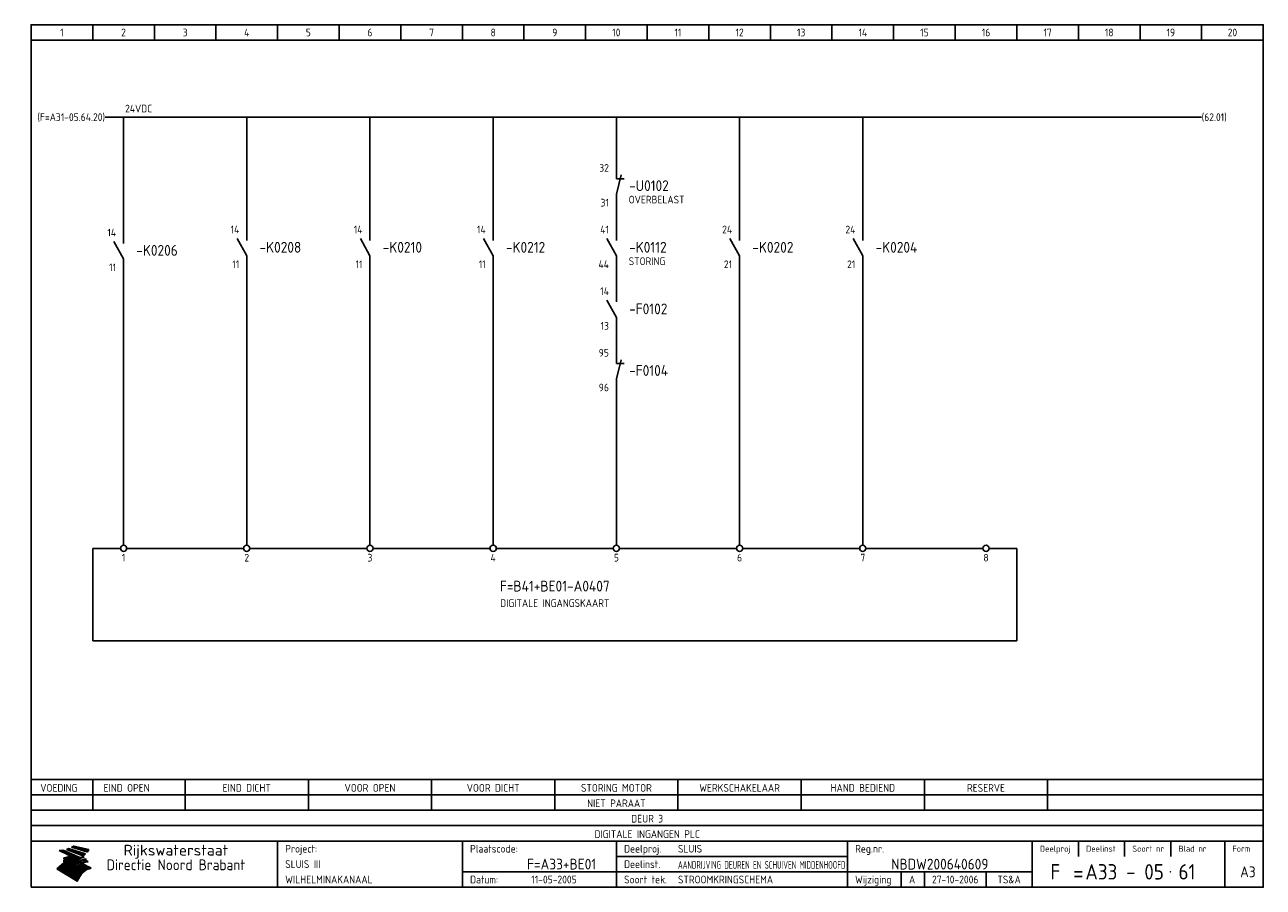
# Model space of a CAD drawing. Extents: x 8 to 410, y 10 to 290.
import ezdxf
from ezdxf.enums import TextEntityAlignment as Align

# ---------------------------------------------------------------- set-up
doc = ezdxf.new("R2010")
doc.units = 0
doc.header["$MEASUREMENT"] = 0
doc.header["$PDMODE"] = 1
for name, color, linetype in [('0-25', 7, 'CONTINUOUS'), ('0-35', 2, 'CONTINUOUS'), ('0-50', 3, 'CONTINUOUS'), ('B-25', 7, 'CONTINUOUS'), ('B-35', 2, 'CONTINUOUS'), ('S-25', 7, 'CONTINUOUS')]:
    doc.layers.add(name, color=color, linetype=linetype)
doc.styles.add('ISO', font='iso.shx')
doc.styles.get("Standard").update_dxf_attribs({"font": 'iso.shx'})

# ---------------------------------------------------------------- blocks, each defined once
blk = doc.blocks.new('0034')
at = {"layer": 'S-25'}
for p, q in [((0, 0), (0, -5)), ((0, -10), (-3.12, -4.38)), ((0, -10), (0, -15))]:
    blk.add_line(p, q, dxfattribs=at)
at = {"layer": 'B-25'}
for tag, p in [('KN1', (-2.43, -2.73)), ('KN2', (-2.43, -14.01))]:
    blk.add_attdef(tag, text='', height=2.5, dxfattribs=at).set_placement(p, align=Align.RIGHT)
blk.add_attdef('OM1', (4, -13.01), '', height=2.5, dxfattribs=at)
at = {"layer": 'B-35'}
blk.add_attdef('KT', (4.14, -8.99), '', height=3.5, dxfattribs=at)
blk = doc.blocks.new('0035')
at = {"layer": 'S-25'}
blk.add_circle((0, 0), 1, dxfattribs=at)
at = {"layer": 'B-25'}
blk.add_attdef('OM1', text='', height=2.5, dxfattribs=at).set_placement((0, -3.01), align=Align.MIDDLE)
blk = doc.blocks.new('KADERA3')
at = {"layer": '0-25'}
for p, q in [((30, 285), (30, 290)), ((50, 285), (50, 290)), ((70, 285), (70, 290)), ((90, 285), (90, 290)), ((110, 285), (110, 290)), ((130, 285), (130, 290)), ((150, 285), (150, 290)), ((170, 285), (170, 290)), ((190, 285), (190, 290)), ((210, 285), (210, 290)), ((230, 285), (230, 290)), ((250, 285), (250, 290)), ((270, 285), (270, 290)), ((290, 285), (290, 290)), ((310, 285), (310, 290)), ((330, 285), (330, 290)), ((350, 285), (350, 290)), ((370, 285), (370, 290)), ((390, 285), (390, 290)), ((10, 285), (410, 285)), ((410, 35), (10, 35)), ((410, 30), (10, 30)), ((350, 25), (350, 20)), ((365, 25), (365, 20)), ((380, 25), (380, 20)), ((200, 20), (275, 20)), ((150, 15), (335, 15)), ((292.5, 15), (292.5, 10)), ((300, 15), (300, 10)), ((320, 15), (320, 10))]:
    blk.add_line(p, q, dxfattribs=at)
at = {"layer": '0-25', "color": 7}
for p, q in [((19.1, 21.89), (25.12, 19)), ((19.1, 21.89), (25.12, 19)), ((19.17, 21.86), (20.7, 21.86)), ((19.29, 21.8), (20.83, 21.8)), ((19.4, 21.75), (20.96, 21.75)), ((19.52, 21.69), (21.09, 21.69)), ((19.64, 21.63), (21.22, 21.63)), ((19.74, 21.92), (20.56, 21.92)), ((19.75, 21.58), (21.36, 21.58)), ((19.87, 21.52), (21.49, 21.52)), ((19.99, 21.47), (21.62, 21.47)), ((20.11, 21.41), (21.75, 21.41)), ((20.22, 21.35), (21.88, 21.35)), ((20.25, 21.97), (20.43, 21.97)), ((20.34, 21.3), (22.02, 21.3)), ((20.38, 21.99), (26.02, 19.59)), ((20.38, 21.99), (26.02, 19.59)), ((20.46, 21.24), (22.15, 21.24)), ((20.57, 21.18), (22.28, 21.18)), ((20.69, 21.13), (22.41, 21.13)), ((20.81, 21.07), (22.55, 21.07)), ((20.92, 21.02), (22.68, 21.02)), ((21.04, 20.96), (22.81, 20.96)), ((21.16, 20.9), (22.94, 20.9)), ((21.27, 20.85), (23.07, 20.85)), ((21.39, 20.79), (23.21, 20.79)), ((21.47, 22.25), (26.83, 20.19)), ((21.47, 22.25), (26.83, 20.19)), ((21.49, 22.25), (23.07, 22.25)), ((21.51, 20.73), (23.34, 20.73)), ((21.6, 22.2), (23.25, 22.2)), ((21.63, 20.68), (23.47, 20.68)), ((21.65, 22.31), (22.89, 22.31)), ((21.74, 20.62), (23.6, 20.62)), ((21.75, 22.14), (23.42, 22.14)), ((21.8, 22.37), (22.71, 22.37)), ((21.86, 20.57), (23.73, 20.57)), ((21.9, 22.08), (23.6, 22.08)), ((21.94, 22.42), (22.53, 22.42)), ((21.98, 20.51), (23.87, 20.51)), ((22.04, 22.03), (23.78, 22.03)), ((22.06, 22.48), (22.36, 22.48)), ((22.09, 20.45), (24, 20.45)), ((22.18, 22.53), (27.65, 20.8)), ((22.18, 22.53), (27.65, 20.8)), ((22.19, 21.97), (23.96, 21.97)), ((22.21, 20.4), (24.13, 20.4)), ((22.33, 20.34), (24.26, 20.34)), ((22.34, 21.92), (24.13, 21.92)), ((22.44, 20.28), (24.4, 20.28)), ((22.48, 21.86), (24.31, 21.86)), ((22.56, 20.23), (24.53, 20.23)), ((22.61, 20.12), (22.93, 20.12)), ((22.63, 21.8), (24.49, 21.8)), ((22.68, 20.17), (24.66, 20.17)), ((22.71, 20.17), (22.82, 20.17)), ((23.11, 20.02), (22.77, 20.2)), ((23.11, 20.02), (22.77, 20.2)), ((22.78, 21.75), (24.67, 21.75)), ((22.79, 20.12), (24.79, 20.12)), ((22.92, 21.69), (24.85, 21.69)), ((23.07, 21.63), (25.02, 21.63)), ((23.14, 22.99), (28.22, 21.46)), ((23.14, 22.99), (28.22, 21.46)), ((23.15, 22.98), (25.33, 22.98)), ((23.22, 21.58), (25.2, 21.58)), ((23.23, 23.04), (25.09, 23.04)), ((23.32, 23.1), (24.84, 23.1)), ((23.34, 22.93), (25.57, 22.93)), ((23.36, 21.52), (25.38, 21.52)), ((23.4, 23.15), (24.6, 23.15)), ((23.49, 23.21), (24.36, 23.21)), ((23.51, 21.47), (25.56, 21.47)), ((23.52, 22.87), (25.81, 22.87)), ((23.57, 23.27), (24.12, 23.27)), ((23.64, 23.32), (23.87, 23.32)), ((23.66, 21.41), (25.74, 21.41)), ((23.7, 23.36), (28.82, 22.17)), ((23.7, 23.36), (28.82, 22.17)), ((23.71, 22.82), (26.06, 22.82)), ((23.8, 21.35), (25.91, 21.35)), ((23.9, 22.76), (26.3, 22.76)), ((23.95, 21.3), (26.09, 21.3)), ((24.09, 22.7), (26.54, 22.7)), ((24.09, 21.24), (26.27, 21.24)), ((24.24, 21.18), (26.45, 21.18)), ((24.27, 22.65), (26.78, 22.65)), ((24.39, 21.13), (26.62, 21.13)), ((24.46, 22.59), (27.03, 22.59)), ((24.53, 21.07), (26.8, 21.07)), ((24.65, 22.53), (27.27, 22.53)), ((24.68, 21.02), (26.98, 21.02)), ((24.83, 20.96), (27.16, 20.96)), ((24.84, 22.48), (27.51, 22.48)), ((24.97, 20.9), (27.34, 20.9)), ((25.02, 22.42), (27.75, 22.42)), ((25.12, 20.85), (27.51, 20.85)), ((25.21, 22.37), (28, 22.37)), ((25.27, 20.79), (27.63, 20.79)), ((25.4, 22.31), (28.24, 22.31)), ((25.41, 20.73), (27.57, 20.73)), ((25.56, 20.68), (27.51, 20.68)), ((25.58, 22.25), (28.48, 22.25)), ((25.71, 20.62), (27.44, 20.62)), ((25.77, 22.2), (28.72, 22.2)), ((25.85, 20.57), (27.37, 20.57)), ((25.96, 22.14), (28.79, 22.14)), ((26, 20.51), (27.29, 20.51)), ((26.15, 22.08), (28.75, 22.08)), ((26.15, 20.45), (27.22, 20.45)), ((26.29, 20.4), (27.14, 20.4)), ((26.33, 22.03), (28.71, 22.03)), ((26.44, 20.34), (27.06, 20.34)), ((26.52, 21.97), (28.66, 21.97)), ((26.59, 20.28), (26.97, 20.28)), ((26.71, 21.92), (28.62, 21.92)), ((26.73, 20.23), (26.89, 20.23)), ((26.9, 21.86), (28.57, 21.86)), ((27.08, 21.8), (28.52, 21.8)), ((27.27, 21.75), (28.48, 21.75)), ((27.46, 21.69), (28.43, 21.69)), ((27.65, 21.63), (28.38, 21.63)), ((27.83, 21.58), (28.33, 21.58)), ((28.02, 21.52), (28.28, 21.52)), ((28.21, 21.47), (28.22, 21.47)), ((20.58, 17.88), (18.3, 16)), ((20.58, 17.88), (18.3, 16)), ((18.45, 16.12), (21.88, 16.12)), ((18.52, 16.18), (22.15, 16.18)), ((18.59, 16.23), (22.38, 16.23)), ((18.65, 16.29), (22.58, 16.29)), ((18.72, 16.35), (22.75, 16.35)), ((18.79, 16.4), (22.91, 16.4)), ((18.86, 16.46), (20.6, 16.46)), ((18.93, 16.52), (20.6, 16.52)), ((18.99, 16.57), (20.6, 16.57)), ((19.06, 16.63), (20.6, 16.63)), ((19.13, 16.68), (20.6, 16.68)), ((19.2, 16.74), (20.6, 16.74)), ((19.27, 16.8), (20.6, 16.8)), ((19.33, 16.85), (21.07, 16.85)), ((19.4, 16.91), (21.55, 16.91)), ((19.47, 16.97), (21.88, 16.97)), ((19.54, 17.02), (22.13, 17.02)), ((19.61, 17.08), (22.34, 17.08)), ((19.67, 17.13), (20.6, 17.13)), ((19.74, 17.19), (20.6, 17.19)), ((19.81, 17.25), (20.6, 17.25)), ((19.88, 17.3), (20.6, 17.3)), ((19.95, 17.36), (20.6, 17.36)), ((20.01, 17.42), (20.6, 17.42)), ((20.08, 17.47), (20.93, 17.47)), ((20.15, 17.53), (21.26, 17.53)), ((20.22, 17.58), (21.51, 17.58)), ((20.29, 17.64), (21.72, 17.64)), ((20.35, 17.7), (21.9, 17.7)), ((20.42, 17.75), (22.07, 17.75)), ((20.49, 17.81), (22.22, 17.81)), ((20.56, 17.87), (22.36, 17.87)), ((20.6, 19.11), (20.58, 19.51)), ((20.6, 19.11), (20.58, 19.51)), ((20.58, 19.5), (22.09, 19.5)), ((20.58, 19.44), (21.95, 19.44)), ((20.59, 19.38), (21.79, 19.38)), ((20.59, 19.33), (21.62, 19.33)), ((20.59, 19.27), (21.42, 19.27)), ((20.6, 19.22), (21.2, 19.22)), ((20.6, 19.16), (20.93, 19.16)), ((20.6, 19.11), (20.69, 19.12)), ((20.6, 19.11), (20.69, 19.12)), ((20.6, 18.79), (20.77, 18.81)), ((20.6, 18.79), (20.77, 18.81)), ((20.6, 18.29), (20.6, 18.79)), ((20.6, 18.29), (20.6, 18.79)), ((20.6, 18.77), (22.46, 18.77)), ((20.6, 18.71), (22.33, 18.71)), ((20.6, 18.65), (22.19, 18.65)), ((20.6, 18.6), (22.04, 18.6)), ((20.6, 18.54), (21.87, 18.54)), ((20.6, 18.48), (21.68, 18.48)), ((20.6, 18.43), (21.46, 18.43)), ((20.6, 18.37), (21.21, 18.37)), ((20.6, 18.32), (20.87, 18.32)), ((20.6, 18.29), (20.88, 18.32)), ((20.6, 18.29), (20.88, 18.32)), ((20.6, 17.88), (20.86, 17.91)), ((20.6, 17.88), (20.86, 17.91)), ((20.6, 17.43), (20.97, 17.48)), ((20.6, 17.43), (20.97, 17.48)), ((20.6, 17.43), (20.6, 17.09)), ((20.6, 17.43), (20.6, 17.09)), ((20.6, 17.09), (21.26, 17.16)), ((20.6, 17.09), (21.26, 17.16)), ((20.6, 16.8), (21.37, 16.89)), ((20.6, 16.8), (21.37, 16.89)), ((20.6, 16.8), (20.6, 16.45)), ((20.6, 16.8), (20.6, 16.45)), ((20.6, 16.45), (21.56, 16.56)), ((20.6, 16.45), (21.56, 16.56)), ((20.6, 15.97), (21.67, 16.09)), ((20.6, 15.97), (21.67, 16.09)), ((20.7, 16.46), (23.06, 16.46)), ((20.9, 19.55), (22.23, 19.55)), ((20.9, 18.82), (22.59, 18.82)), ((20.98, 17.92), (22.5, 17.92)), ((21.02, 17.13), (22.53, 17.13)), ((21.19, 19.61), (22.35, 19.61)), ((21.2, 16.52), (23.2, 16.52)), ((21.32, 18.88), (22.71, 18.88)), ((21.32, 17.98), (22.62, 17.98)), ((21.42, 19.67), (22.47, 19.67)), ((21.47, 17.19), (22.7, 17.19)), ((21.59, 18.03), (22.74, 18.03)), ((21.61, 18.93), (22.82, 18.93)), ((21.62, 19.72), (22.59, 19.72)), ((21.72, 16.57), (23.32, 16.57)), ((21.77, 17.25), (22.85, 17.25)), ((21.8, 19.78), (22.69, 19.78)), ((21.8, 18.09), (22.85, 18.09)), ((21.84, 18.99), (22.92, 18.99)), ((21.96, 19.83), (22.79, 19.83)), ((21.99, 18.15), (22.95, 18.15)), ((22.01, 17.3), (22.99, 17.3)), ((22.03, 19.05), (23.03, 19.05)), ((22.1, 16.63), (23.44, 16.63)), ((22.11, 19.89), (22.89, 19.89)), ((22.16, 18.2), (23.05, 18.2)), ((22.21, 19.1), (23.12, 19.1)), ((22.21, 17.36), (23.12, 17.36)), ((22.24, 19.95), (22.99, 19.95)), ((22.31, 18.26), (23.15, 18.26)), ((22.36, 19.16), (23.22, 19.16)), ((22.37, 20), (23.08, 20)), ((22.38, 16.68), (23.56, 16.68)), ((22.39, 17.42), (23.24, 17.42)), ((22.45, 18.32), (23.24, 18.32)), ((22.49, 20.06), (23.04, 20.06)), ((22.51, 19.22), (23.3, 19.22)), ((22.56, 17.47), (23.36, 17.47)), ((22.59, 18.37), (23.33, 18.37)), ((22.6, 16.74), (23.66, 16.74)), ((22.64, 19.27), (23.39, 19.27)), ((22.71, 18.43), (23.42, 18.43)), ((22.71, 17.53), (23.47, 17.53)), ((22.77, 19.33), (23.47, 19.33)), ((22.79, 16.8), (23.77, 16.8)), ((22.83, 18.48), (23.5, 18.48)), ((22.84, 17.58), (23.57, 17.58)), ((22.89, 19.38), (23.55, 19.38)), ((22.91, 20.06), (24.92, 20.06)), ((22.94, 18.54), (23.58, 18.54)), ((22.96, 16.85), (23.86, 16.85)), ((22.97, 17.64), (23.67, 17.64)), ((23, 19.44), (23.63, 19.44)), ((23.03, 20), (25.06, 20)), ((23.04, 18.6), (23.66, 18.6)), ((23.1, 19.5), (23.72, 19.5)), ((23.1, 17.7), (23.77, 17.7)), ((23.12, 16.91), (23.96, 16.91)), ((23.14, 18.65), (23.74, 18.65)), ((23.15, 19.95), (25.19, 19.95)), ((23.21, 19.55), (23.8, 19.55)), ((23.21, 17.75), (23.86, 17.75)), ((23.24, 18.71), (23.82, 18.71)), ((23.26, 19.89), (25.32, 19.89)), ((23.26, 16.97), (24.05, 16.97)), ((23.3, 19.61), (23.88, 19.61)), ((23.32, 17.81), (23.95, 17.81)), ((23.33, 18.77), (23.91, 18.77)), ((23.38, 19.83), (25.45, 19.83)), ((23.39, 19.67), (23.81, 19.67)), ((23.39, 17.02), (24.14, 17.02)), ((23.42, 18.82), (23.99, 18.82)), ((23.42, 17.87), (24.03, 17.87)), ((23.45, 19.7), (23.58, 19.79)), ((23.45, 19.7), (23.58, 19.79)), ((23.48, 19.72), (23.7, 19.72)), ((23.5, 19.78), (25.58, 19.78)), ((23.51, 18.88), (24.07, 18.88)), ((23.51, 16.12), (29.27, 16.12)), ((23.52, 17.92), (24.11, 17.92)), ((23.52, 17.08), (24.22, 17.08)), ((23.54, 18.9), (24.3, 19.42)), ((23.54, 18.9), (24.3, 19.42)), ((23.56, 19.78), (23.59, 19.78)), ((23.56, 19.39), (23.9, 19.62)), ((23.56, 19.39), (23.9, 19.62)), ((23.58, 19.79), (23.9, 19.62)), ((23.58, 19.79), (23.9, 19.62)), ((23.59, 18.93), (24.15, 18.93)), ((23.61, 19.72), (25.72, 19.72)), ((23.62, 17.98), (24.2, 17.98)), ((23.63, 17.13), (24.3, 17.13)), ((23.65, 18.59), (24.62, 19.25)), ((23.65, 18.59), (24.62, 19.25)), ((29.41, 16.17), (23.65, 16.17)), ((23.67, 18.99), (24.23, 18.99)), ((23.71, 18.03), (24.28, 18.03)), ((23.73, 19.67), (25.85, 19.67)), ((23.75, 19.05), (24.32, 19.05)), ((23.75, 17.19), (24.38, 17.19)), ((23.77, 16.23), (29.47, 16.23)), ((23.79, 18.09), (24.36, 18.09)), ((23.83, 19.1), (24.4, 19.1)), ((23.85, 19.61), (25.98, 19.61)), ((23.85, 17.25), (24.46, 17.25)), ((23.88, 18.15), (24.44, 18.15)), ((23.89, 16.29), (29.36, 16.29)), ((23.92, 19.16), (24.48, 19.16)), ((23.94, 18.19), (25.23, 19.07)), ((23.94, 18.19), (25.23, 19.07)), ((23.95, 17.3), (24.55, 17.3)), ((23.96, 19.55), (25.96, 19.55)), ((23.96, 18.2), (24.53, 18.2)), ((24, 19.22), (24.56, 19.22)), ((24, 16.35), (29.24, 16.35)), ((24.04, 18.26), (24.61, 18.26)), ((24.05, 17.36), (24.63, 17.36)), ((24.06, 17.88), (25.34, 18.76)), ((24.06, 17.88), (25.34, 18.76)), ((24.08, 19.5), (25.88, 19.5)), ((24.08, 19.27), (24.58, 19.27)), ((24.11, 16.4), (29.13, 16.4)), ((24.13, 18.32), (24.69, 18.32)), ((24.14, 17.42), (24.71, 17.42)), ((24.16, 19.33), (24.47, 19.33)), ((24.2, 19.44), (25.79, 19.44)), ((24.21, 18.37), (24.77, 18.37)), ((24.21, 16.46), (29.02, 16.46)), ((24.23, 17.47), (24.79, 17.47)), ((24.24, 17.48), (25.52, 18.36)), ((24.24, 17.48), (25.52, 18.36)), ((24.25, 19.38), (24.36, 19.38)), ((24.29, 18.43), (24.85, 18.43)), ((24.3, 19.42), (24.62, 19.25)), ((24.3, 19.42), (24.62, 19.25)), ((24.31, 19.38), (25.71, 19.38)), ((24.31, 17.53), (24.87, 17.53)), ((24.31, 16.52), (28.91, 16.52)), ((24.35, 17.17), (25.64, 18.05)), ((24.35, 17.17), (25.64, 18.05)), ((24.37, 18.48), (24.94, 18.48)), ((24.39, 17.58), (24.96, 17.58)), ((24.4, 16.57), (28.79, 16.57)), ((24.43, 19.33), (25.62, 19.33)), ((24.45, 18.54), (25.02, 18.54)), ((24.47, 17.64), (25.04, 17.64)), ((24.49, 16.63), (28.68, 16.63)), ((24.54, 18.6), (25.1, 18.6)), ((24.55, 19.27), (25.54, 19.27)), ((24.56, 17.7), (25.12, 17.7)), ((24.57, 16.68), (28.57, 16.68)), ((24.62, 18.65), (25.18, 18.65)), ((24.63, 16.72), (25.91, 17.6)), ((24.63, 16.72), (25.91, 17.6)), ((24.64, 17.75), (25.2, 17.75)), ((24.66, 16.74), (28.45, 16.74)), ((24.67, 19.22), (25.45, 19.22)), ((24.7, 18.71), (25.27, 18.71)), ((24.72, 17.81), (25.29, 17.81)), ((24.74, 16.8), (28.34, 16.8)), ((24.78, 19.16), (25.37, 19.16)), ((24.78, 18.77), (25.34, 18.77)), ((24.8, 17.87), (25.37, 17.87)), ((24.82, 16.85), (28.23, 16.85)), ((24.87, 18.82), (25.4, 18.82)), ((24.89, 17.92), (25.45, 17.92)), ((24.9, 19.1), (25.28, 19.1)), ((24.9, 16.91), (28.11, 16.91)), ((24.95, 18.88), (25.45, 18.88)), ((24.97, 17.98), (25.53, 17.98)), ((24.99, 16.97), (28, 16.97)), ((25.02, 19.05), (25.2, 19.05)), ((25.03, 18.93), (25.51, 18.93)), ((25.05, 18.03), (25.61, 18.03)), ((25.07, 17.02), (27.89, 17.02)), ((25.11, 18.99), (25.57, 18.99)), ((26.02, 19.59), (25.12, 19)), ((26.02, 19.59), (25.12, 19)), ((25.13, 18.09), (25.68, 18.09)), ((25.15, 17.08), (27.77, 17.08)), ((25.19, 19.05), (25.63, 19.05)), ((25.21, 18.15), (25.75, 18.15)), ((25.23, 17.13), (27.66, 17.13)), ((25.26, 19.1), (25.7, 19.1)), ((25.3, 18.2), (25.82, 18.2)), ((25.31, 17.19), (27.55, 17.19)), ((25.33, 19.16), (25.77, 19.16)), ((25.38, 18.26), (25.89, 18.26)), ((25.39, 19.22), (25.85, 19.22)), ((25.4, 17.25), (27.43, 17.25)), ((25.46, 18.32), (25.97, 18.32)), ((25.47, 19.27), (25.93, 19.27)), ((25.48, 17.3), (27.32, 17.3)), ((25.54, 19.33), (26.03, 19.33)), ((25.54, 18.37), (26.06, 18.37)), ((25.56, 17.36), (27.21, 17.36)), ((25.62, 18.43), (26.14, 18.43)), ((25.63, 19.38), (26.13, 19.38)), ((25.64, 17.42), (27.1, 17.42)), ((25.7, 18.48), (26.24, 18.48)), ((25.72, 19.44), (26.24, 19.44)), ((25.73, 17.47), (26.98, 17.47)), ((25.79, 18.54), (26.34, 18.54)), ((25.81, 17.53), (26.87, 17.53)), ((25.82, 19.5), (26.36, 19.5)), ((25.89, 18.6), (26.46, 18.6)), ((25.89, 17.58), (26.76, 17.58)), ((25.93, 19.55), (26.53, 19.55)), ((25.96, 17.64), (26.64, 17.64)), ((25.99, 18.65), (26.58, 18.65)), ((26.04, 17.7), (26.59, 17.7)), ((26.06, 19.61), (26.85, 19.61)), ((26.1, 18.71), (26.72, 18.71)), ((26.12, 17.75), (26.67, 17.75)), ((26.2, 17.81), (26.76, 17.81)), ((26.21, 19.67), (27.23, 19.67)), ((26.23, 18.77), (26.89, 18.77)), ((26.29, 17.87), (26.86, 17.87)), ((26.37, 18.82), (27.09, 18.82)), ((26.39, 17.92), (26.97, 17.92)), ((26.44, 19.72), (27.18, 19.72)), ((26.49, 17.98), (27.09, 17.98)), ((26.53, 18.88), (27.34, 18.88)), ((26.56, 17.68), (29.54, 16.2)), ((26.56, 17.68), (29.54, 16.2)), ((26.6, 18.03), (27.22, 18.03)), ((26.72, 18.09), (27.38, 18.09)), ((26.73, 18.93), (27.66, 18.93)), ((26.85, 18.15), (27.56, 18.15)), ((26.99, 18.99), (27.9, 18.99)), ((27, 18.2), (27.8, 18.2)), ((27.13, 19.78), (27.25, 19.64)), ((27.13, 19.78), (27.25, 19.64)), ((27.18, 18.26), (28.13, 18.26)), ((27.26, 19.05), (27.84, 19.05)), ((27.39, 18.32), (28.47, 18.32)), ((27.7, 18.37), (28.49, 18.37)), ((27.78, 19.1), (27.93, 18.96)), ((27.78, 19.1), (27.93, 18.96)), ((28, 18.43), (28.44, 18.43)), ((28.29, 15.83), (29.54, 16.2)), ((28.29, 15.83), (29.54, 16.2)), ((28.39, 18.48), (28.54, 18.32)), ((28.39, 18.48), (28.54, 18.32)), ((29.54, 16.2), (29.45, 16.17)), ((29.54, 16.2), (29.45, 16.17)), ((29.46, 16.18), (29.47, 16.18)), ((24.94, 11.97), (18.3, 16)), ((24.94, 11.97), (18.3, 16)), ((18.31, 16.01), (20.96, 16.01)), ((18.38, 16.07), (21.46, 16.07)), ((18.38, 15.95), (20.6, 15.95)), ((18.47, 15.9), (20.6, 15.9)), ((18.57, 15.84), (20.6, 15.84)), ((18.66, 15.78), (20.6, 15.78)), ((18.75, 15.73), (20.6, 15.73)), ((18.85, 15.67), (20.6, 15.67)), ((18.94, 15.62), (20.6, 15.62)), ((19.03, 15.56), (27.83, 15.56)), ((19.12, 15.5), (27.75, 15.5)), ((19.22, 15.45), (27.66, 15.45)), ((19.31, 15.39), (27.58, 15.39)), ((19.4, 15.33), (27.5, 15.33)), ((19.49, 15.28), (27.43, 15.28)), ((19.59, 15.22), (27.36, 15.22)), ((19.68, 15.17), (27.29, 15.17)), ((19.77, 15.11), (27.22, 15.11)), ((19.86, 15.05), (27.15, 15.05)), ((19.96, 15), (27.09, 15)), ((20.05, 14.94), (27.02, 14.94)), ((20.14, 14.88), (26.96, 14.88)), ((20.24, 14.83), (26.9, 14.83)), ((20.33, 14.77), (26.84, 14.77)), ((20.42, 14.72), (26.79, 14.72)), ((20.51, 14.66), (26.73, 14.66)), ((20.6, 15.97), (20.6, 15.58)), ((20.6, 15.97), (20.6, 15.58)), ((20.6, 15.58), (21.95, 15.73)), ((20.6, 15.58), (21.95, 15.73)), ((20.61, 14.6), (26.68, 14.6)), ((20.7, 14.55), (26.62, 14.55)), ((20.79, 14.49), (26.57, 14.49)), ((20.88, 14.43), (26.52, 14.43)), ((20.94, 15.62), (27.92, 15.62)), ((20.98, 14.38), (26.47, 14.38)), ((21.07, 14.32), (26.42, 14.32)), ((21.16, 14.27), (26.38, 14.27)), ((21.25, 14.21), (26.33, 14.21)), ((21.35, 14.15), (26.29, 14.15)), ((21.44, 14.1), (26.24, 14.1)), ((21.45, 15.67), (28.01, 15.67)), ((21.53, 14.04), (26.2, 14.04)), ((21.63, 13.98), (26.16, 13.98)), ((21.72, 13.93), (26.12, 13.93)), ((21.81, 13.87), (26.08, 13.87)), ((21.9, 13.82), (26.04, 13.82)), ((21.96, 15.73), (28.11, 15.73)), ((22, 13.76), (26, 13.76)), ((22.09, 13.7), (25.96, 13.7)), ((22.18, 13.65), (25.93, 13.65)), ((22.27, 13.59), (25.89, 13.59)), ((22.34, 15.78), (28.21, 15.78)), ((22.37, 13.53), (25.86, 13.53)), ((22.46, 13.48), (25.82, 13.48)), ((22.55, 13.42), (25.79, 13.42)), ((22.62, 15.84), (28.33, 15.84)), ((22.65, 13.37), (25.76, 13.37)), ((22.74, 13.31), (25.73, 13.31)), ((22.83, 13.25), (25.69, 13.25)), ((22.84, 15.9), (28.52, 15.9)), ((22.92, 13.2), (25.66, 13.2)), ((23.02, 13.14), (25.63, 13.14)), ((23.04, 15.95), (28.71, 15.95)), ((23.11, 13.08), (25.59, 13.08)), ((23.2, 13.03), (25.56, 13.03)), ((23.21, 16.01), (28.9, 16.01)), ((23.29, 12.97), (25.53, 12.97)), ((23.37, 16.07), (29.08, 16.07)), ((23.39, 12.92), (25.5, 12.92)), ((23.48, 12.86), (25.46, 12.86)), ((23.57, 12.8), (25.43, 12.8)), ((23.66, 12.75), (25.4, 12.75)), ((23.76, 12.69), (25.36, 12.69)), ((23.85, 12.63), (25.33, 12.63)), ((23.94, 12.58), (25.3, 12.58)), ((24.04, 12.52), (25.26, 12.52)), ((24.13, 12.47), (25.23, 12.47)), ((24.22, 12.41), (25.2, 12.41)), ((24.31, 12.35), (25.17, 12.35)), ((24.41, 12.3), (25.13, 12.3)), ((24.5, 12.24), (25.1, 12.24)), ((24.59, 12.18), (25.07, 12.18)), ((24.68, 12.13), (25.03, 12.13)), ((24.78, 12.07), (25, 12.07)), ((24.94, 11.97), (25.81, 13.45)), ((24.94, 11.97), (25.81, 13.45)), ((24.87, 12.02), (24.97, 12.02))]:
    blk.add_line(p, q, dxfattribs=at)
for centre, radius, start, end in [((19.15, 29.7), 7.8, 269.6055, 279.0886), ((19.15, 29.7), 7.8, 269.6055, 279.0886), ((19.93, 25.38), 5.91, 276.3402, 298.7463), ((19.93, 25.38), 5.91, 276.3402, 298.7463), ((19.84, 27.26), 5.27, 288.0217, 296.3084), ((19.84, 27.26), 5.27, 288.0217, 296.3084), ((20.49, 27.56), 5.28, 300.0654, 307.393), ((20.49, 27.56), 5.28, 300.0654, 307.393), ((24.11, 24.7), 5.26, 301.1147, 312.2814), ((24.11, 24.7), 5.26, 301.1147, 312.2814), ((21.95, 27.32), 8.59, 316.9248, 323.1399), ((21.95, 27.32), 8.59, 316.9248, 323.1399), ((20.21, 23.78), 5.91, 273.6149, 304.3803), ((20.21, 23.78), 5.91, 273.6149, 304.3803), ((19.84, 25.09), 6.03, 278.129, 302.868), ((19.84, 25.09), 6.03, 278.129, 302.868), ((20.35, 24.56), 5.76, 274.164, 302.5474), ((20.35, 24.56), 5.76, 274.164, 302.5474), ((20.05, 24.28), 6.02, 277.9472, 305.7139), ((20.05, 24.28), 6.02, 277.9472, 305.7139), ((20.04, 23.49), 6.09, 278.8115, 306.4242), ((20.04, 23.49), 6.09, 278.8115, 306.4242), ((20.53, 23.07), 5.96, 277.0519, 304.973), ((20.53, 23.07), 5.96, 277.0519, 304.973), ((20.72, 22.76), 5.91, 276.3402, 304.3803), ((20.72, 22.76), 5.91, 276.3402, 304.3803), ((21.06, 22.34), 5.81, 274.9043, 303.1745), ((21.06, 22.34), 5.81, 274.9043, 303.1745), ((20.82, 22.06), 6.04, 278.1111, 305.8489), ((20.82, 22.06), 6.04, 278.1111, 305.8489), ((21.3, 21.6), 5.91, 276.3402, 304.3803), ((21.3, 21.6), 5.91, 276.3402, 304.3803), ((27.05, 17.17), 2.63, 107.4286, 133.7799), ((27.05, 17.17), 2.63, 107.4286, 133.7799), ((27.45, 16.91), 2.81, 110.4143, 138.7411), ((27.45, 16.91), 2.81, 110.4143, 138.7411), ((27.57, 15.64), 3.4, 98.1566, 126.9045), ((27.57, 15.64), 3.4, 98.1566, 126.9045), ((27.91, 15.54), 3.39, 100.5835, 132.088), ((27.91, 15.54), 3.39, 100.5835, 132.088), ((28.21, 14.74), 3.67, 95.7581, 128.7216), ((28.21, 14.74), 3.67, 95.7581, 128.7216), ((27.01, 16.84), 2.93, 87.7348, 104.8316), ((27.01, 16.84), 2.93, 87.7348, 104.8316), ((27.37, 15.71), 3.93, 91.7838, 103.2817), ((27.37, 15.71), 3.93, 91.7838, 103.2817), ((28.4, 15.05), 3.21, 96.3886, 125.0052), ((28.4, 15.05), 3.21, 96.3886, 125.0052), ((27.82, 16.31), 2.8, 90.634, 105.1984), ((27.82, 16.31), 2.8, 90.634, 105.1984), ((28.19, 15.04), 3.93, 93.8342, 103.2817), ((28.19, 15.04), 3.93, 93.8342, 103.2817), ((28.58, 15.69), 2.8, 93.8141, 105.1984), ((28.58, 15.69), 2.8, 93.8141, 105.1984), ((28.95, 14.41), 3.93, 96.0135, 103.2817), ((28.95, 14.41), 3.93, 96.0135, 103.2817), ((31.24, 10.26), 6.3, 117.9568, 149.6251), ((31.24, 10.26), 6.3, 117.9568, 149.6251)]:
    blk.add_arc(centre, radius, start, end, dxfattribs=at)
at = {"layer": '0-35'}
for p, q in [((90, 25), (90, 10)), ((150, 25), (150, 10)), ((200, 25), (200, 10)), ((275, 25), (275, 10)), ((335, 25), (335, 10)), ((397.5, 25), (397.5, 10))]:
    blk.add_line(p, q, dxfattribs=at)
at = {"layer": '0-50'}
for p, q in [((10, 25), (410, 25)), ((348.75, 15), (351.25, 15)), ((348.75, 13.5), (351.25, 13.5))]:
    blk.add_line(p, q, dxfattribs=at)
blk.add_lwpolyline([(10, 10), (410, 10), (410, 290), (10, 290)], close=True, dxfattribs=at)
at = {"layer": '0-50', "const_width": 0.25}
blk.add_lwpolyline([(379.75, 15, 1), (380, 15, 1)], format="xyb", close=True, dxfattribs=at)
at = {"layer": '0-25', "style": 'ISO'}
for s, height, p in [('Project:', 2.5, (92.5, 22.5)), ('Plaatscode:', 2.5, (152.5, 22.5)), ('Deelproj.', 2.5, (202.5, 22.5)), ('Reg.nr.', 2.5, (277.5, 22.5)), ('Deelproj', 2, (337.5, 22.5)), ('Deelinst', 2, (352.5, 22.5)), ('Soort nr', 2, (367.5, 22.5)), ('Blad nr', 2, (382.5, 22.5)), ('Form', 2, (400, 22.5)), ('Deelinst.', 2.5, (202.5, 17.5)), ('Datum:', 2.5, (152.5, 12.5)), ('Soort tek.', 2.5, (202.5, 12.5)), ('Wijziging', 2.5, (277.5, 12.5))]:
    blk.add_text(s, height=height, dxfattribs=at).set_placement(p, align=Align.MIDDLE_LEFT)
for tag, p in [('STR1', (20, 287.5)), ('STR2', (40, 287.5)), ('STR3', (60, 287.5)), ('STR4', (80, 287.5)), ('STR5', (100, 287.5)), ('STR6', (120, 287.5)), ('STR7', (140, 287.5)), ('STR8', (160, 287.5)), ('STR9', (180, 287.5)), ('STR10', (200, 287.5)), ('STR11', (220, 287.5)), ('STR12', (240, 287.5)), ('STR13', (260, 287.5)), ('STR14', (280, 287.5)), ('STR15', (300, 287.5)), ('STR16', (320, 287.5)), ('STR17', (340, 287.5)), ('STR18', (360, 287.5)), ('STR19', (380, 287.5)), ('STR20', (400, 287.5)), ('W', (180, 12.5)), ('Z', (310, 12.5)), ('Y', (327.5, 12.5))]:
    blk.add_attdef(tag, text='', height=2.5, dxfattribs=at).set_placement(p, align=Align.MIDDLE)
for tag, p in [('N', (220, 22.5)), ('B', (92.5, 17.5)), ('P', (220, 17.5)), ('C', (92.5, 12.5)), ('U', (220, 12.5)), ('REV', (295, 12.5))]:
    blk.add_attdef(tag, text='', height=2.5, dxfattribs=at).set_placement(p, align=Align.MIDDLE_LEFT)
at = {"layer": '0-35', "style": 'ISO', "width": 1.00614}
blk.add_text('Rijkswaterstaat', height=3.5, dxfattribs=at).set_placement((40, 20.28), (74, 20.28), align=Align.FIT)
at = {"layer": '0-35', "color": 2, "style": 'ISO', "width": 0.948867}
blk.add_text('Directie Noord Brabant', height=3.5, dxfattribs=at).set_placement((34.5, 15.53), (79.5, 15.53), align=Align.FIT)
at = {"layer": '0-35', "style": 'ISO'}
for tag, p in [('X', (178.5, 17.5)), ('FORM', (402.5, 15))]:
    blk.add_attdef(tag, text='', height=3.5, dxfattribs=at).set_placement(p, align=Align.MIDDLE_LEFT)
blk.add_attdef('RNR', text='', height=3.5, dxfattribs=at).set_placement((305, 17.5), align=Align.MIDDLE)
at = {"layer": '0-50', "style": 'ISO'}
for tag, p in [('M', (342.5, 15)), ('O', (365, 15))]:
    blk.add_attdef(tag, text='', height=5, dxfattribs=at).set_placement(p, align=Align.MIDDLE)
blk.add_attdef('Q', text='', height=5, dxfattribs=at).set_placement((382.5, 15), align=Align.MIDDLE_LEFT)
blk = doc.blocks.new('0055')
at = {"layer": 'S-25'}
for p, q in [((0, 0), (0, -5)), ((0, -10), (1.56, -3.75)), ((0, -5), (2.5, -5)), ((0, -10), (0, -15))]:
    blk.add_line(p, q, dxfattribs=at)
at = {"layer": 'B-25'}
for tag, p in [('KN1', (-2.43, -2.73)), ('KN2', (-2.43, -14.01))]:
    blk.add_attdef(tag, text='', height=2.5, dxfattribs=at).set_placement(p, align=Align.RIGHT)
blk.add_attdef('OM1', (4, -13.01), '', height=2.5, dxfattribs=at)
at = {"layer": 'B-35'}
blk.add_attdef('KT', (4.14, -8.99), '', height=3.5, dxfattribs=at)

msp = doc.modelspace()

# ---------------------------------------------------------------- linework, layer by layer
at = {"layer": '0-25'}
for p, q in [((410, 45), (10, 45)), ((410, 40), (10, 40))]:
    msp.add_line(p, q, dxfattribs=at)
at = {"layer": 'S-25'}
for p, q in [((10, 285), (25, 285)), ((34, 260), (390, 260)), ((40, 220), (40, 260)), ((40, 220), (40, 260)), ((80, 220), (80, 260)), ((120, 220), (120, 260)), ((120, 220), (120, 260)), ((160, 220), (160, 260)), ((200, 245), (200, 260)), ((240, 220), (240, 260)), ((280, 220), (280, 260)), ((200, 230), (200, 225)), ((80, 210), (80, 121)), ((120, 210), (120, 121)), ((160, 210), (160, 121)), ((200, 210), (200, 205)), ((240, 210), (240, 121)), ((280, 210), (280, 121)), ((40, 209), (40, 121)), ((200, 185), (200, 190)), ((200, 170), (200, 121)), ((30, 90), (30, 120)), ((30, 120), (39, 120)), ((79, 120), (41, 120)), ((119, 120), (81, 120)), ((81, 120), (81, 120)), ((159, 120), (121, 120)), ((199, 120), (161, 120)), ((239, 120), (201, 120)), ((279, 120), (241, 120)), ((319, 120), (281, 120)), ((321, 120), (330, 120)), ((330, 120), (330, 90)), ((330, 90), (30, 90)), ((30, 45), (30, 35)), ((60, 45), (60, 35)), ((100, 45), (100, 35)), ((140, 45), (140, 35)), ((180, 45), (180, 35)), ((220, 45), (220, 35)), ((260, 45), (260, 35)), ((300, 45), (300, 35)), ((340, 45), (340, 35))]:
    msp.add_line(p, q, dxfattribs=at)
at = {"layer": 'S-25', "linetype": 'Continuous'}
msp.add_point((85, 124.5), dxfattribs=at)
msp.add_point((85, 124.5), dxfattribs=at)
at = {"layer": 'S-25'}
for p in [(180, 105), (40, 55), (180, 50), (180, 50)]:
    msp.add_point(p, dxfattribs=at)

# ---------------------------------------------------------------- block references
at = {"layer": '0-25'}
msp.add_blockref('0055', (200, 245), dxfattribs=at).add_auto_attribs({'KT': '-U0102', 'OM1': 'OVERBELAST', 'KN1': '32', 'KN2': '31'})
at = {"layer": 'S-25'}
ref = msp.add_blockref('KADERA3', (0, 0), dxfattribs=at)
ref.add_attrib('B', 'SLUIS III', dxfattribs={"layer": '0-25', "height": 2.5, "style": 'ISO'}).set_placement((92.5, 17.5), align=Align.MIDDLE_LEFT)
ref.add_attrib('C', 'WILHELMINAKANAAL', dxfattribs={"layer": '0-25', "height": 2.5, "style": 'ISO'}).set_placement((92.5, 12.5), align=Align.MIDDLE_LEFT)
ref.add_attrib('N', 'SLUIS', dxfattribs={"layer": '0-25', "height": 2.5, "style": 'ISO'}).set_placement((220, 22.5), align=Align.MIDDLE_LEFT)
ref.add_attrib('U', 'STROOMKRINGSCHEMA', dxfattribs={"layer": '0-25', "height": 2.5, "style": 'ISO'}).set_placement((220, 12.5), align=Align.MIDDLE_LEFT)
ref.add_attrib('M', 'F', dxfattribs={"layer": '0-50', "height": 5, "style": 'ISO'}).set_placement((342.5, 15), align=Align.MIDDLE)
ref.add_attrib('O', 'A33 - 05', dxfattribs={"layer": '0-50', "height": 5, "style": 'ISO'}).set_placement((365, 15), align=Align.MIDDLE)
ref.add_attrib('Q', '61', dxfattribs={"layer": '0-50', "height": 5, "style": 'ISO'}).set_placement((382.5, 15), align=Align.MIDDLE_LEFT)
ref.add_attrib('X', 'F=A33+BE01', dxfattribs={"layer": '0-35', "height": 3.5, "style": 'ISO'}).set_placement((171, 17.5), align=Align.MIDDLE_LEFT)
ref.add_attrib('RNR', 'NBDW200640609', dxfattribs={"layer": '0-35', "height": 3.5, "style": 'ISO'}).set_placement((305, 17.5), align=Align.MIDDLE)
ref.add_attrib('W', '11-05-2005', dxfattribs={"layer": '0-25', "height": 2.5, "style": 'ISO'}).set_placement((179.75, 12.5), align=Align.MIDDLE)
ref.add_attrib('FORM', 'A3', dxfattribs={"layer": '0-35', "height": 3.5, "style": 'ISO'}).set_placement((402.5, 15), align=Align.MIDDLE_LEFT)
ref.add_attrib('REV', 'A', dxfattribs={"layer": '0-25', "height": 2.5, "style": 'ISO'}).set_placement((295, 12.5), align=Align.MIDDLE_LEFT)
ref.add_attrib('Z', '27-10-2006', dxfattribs={"layer": '0-25', "height": 2.5, "style": 'ISO'}).set_placement((310, 12.5), align=Align.MIDDLE)
ref.add_attrib('Y', 'TS&A', dxfattribs={"layer": '0-25', "height": 2.5, "style": 'ISO'}).set_placement((327.5, 12.5), align=Align.MIDDLE)
ref.add_attrib('STR1', '1', dxfattribs={"layer": '0-25', "height": 2.5, "style": 'ISO'}).set_placement((20, 287.5), align=Align.MIDDLE)
ref.add_attrib('STR2', '2', dxfattribs={"layer": '0-25', "height": 2.5, "style": 'ISO'}).set_placement((40, 287.5), align=Align.MIDDLE)
ref.add_attrib('STR3', '3', dxfattribs={"layer": '0-25', "height": 2.5, "style": 'ISO'}).set_placement((60, 287.5), align=Align.MIDDLE)
ref.add_attrib('STR4', '4', dxfattribs={"layer": '0-25', "height": 2.5, "style": 'ISO'}).set_placement((80, 287.5), align=Align.MIDDLE)
ref.add_attrib('STR5', '5', dxfattribs={"layer": '0-25', "height": 2.5, "style": 'ISO'}).set_placement((100, 287.5), align=Align.MIDDLE)
ref.add_attrib('STR6', '6', dxfattribs={"layer": '0-25', "height": 2.5, "style": 'ISO'}).set_placement((120, 287.5), align=Align.MIDDLE)
ref.add_attrib('STR7', '7', dxfattribs={"layer": '0-25', "height": 2.5, "style": 'ISO'}).set_placement((140, 287.5), align=Align.MIDDLE)
ref.add_attrib('STR8', '8', dxfattribs={"layer": '0-25', "height": 2.5, "style": 'ISO'}).set_placement((160, 287.5), align=Align.MIDDLE)
ref.add_attrib('STR9', '9', dxfattribs={"layer": '0-25', "height": 2.5, "style": 'ISO'}).set_placement((180, 287.5), align=Align.MIDDLE)
ref.add_attrib('STR10', '10', dxfattribs={"layer": '0-25', "height": 2.5, "style": 'ISO'}).set_placement((200, 287.5), align=Align.MIDDLE)
ref.add_attrib('STR11', '11', dxfattribs={"layer": '0-25', "height": 2.5, "style": 'ISO'}).set_placement((220, 287.5), align=Align.MIDDLE)
ref.add_attrib('STR12', '12', dxfattribs={"layer": '0-25', "height": 2.5, "style": 'ISO'}).set_placement((240, 287.5), align=Align.MIDDLE)
ref.add_attrib('STR13', '13', dxfattribs={"layer": '0-25', "height": 2.5, "style": 'ISO'}).set_placement((260, 287.5), align=Align.MIDDLE)
ref.add_attrib('STR14', '14', dxfattribs={"layer": '0-25', "height": 2.5, "style": 'ISO'}).set_placement((280, 287.5), align=Align.MIDDLE)
ref.add_attrib('STR15', '15', dxfattribs={"layer": '0-25', "height": 2.5, "style": 'ISO'}).set_placement((300, 287.5), align=Align.MIDDLE)
ref.add_attrib('STR16', '16', dxfattribs={"layer": '0-25', "height": 2.5, "style": 'ISO'}).set_placement((320, 287.5), align=Align.MIDDLE)
ref.add_attrib('STR17', '17', dxfattribs={"layer": '0-25', "height": 2.5, "style": 'ISO'}).set_placement((340, 287.5), align=Align.MIDDLE)
ref.add_attrib('STR18', '18', dxfattribs={"layer": '0-25', "height": 2.5, "style": 'ISO'}).set_placement((360, 287.5), align=Align.MIDDLE)
ref.add_attrib('STR19', '19', dxfattribs={"layer": '0-25', "height": 2.5, "style": 'ISO'}).set_placement((380, 287.5), align=Align.MIDDLE)
ref.add_attrib('STR20', '20', dxfattribs={"layer": '0-25', "height": 2.5, "style": 'ISO'}).set_placement((400, 287.5), align=Align.MIDDLE)
for name, p, values in [('0034', (40, 224), {'KT': '-K0206', 'KN1': '14', 'KN2': '11'}), ('0034', (80, 225), {'KT': '-K0208', 'KN1': '14', 'KN2': '11'}), ('0034', (120, 225), {'KT': '-K0210', 'KN1': '14', 'KN2': '11'}), ('0034', (160, 225), {'KT': '-K0212', 'KN1': '14', 'KN2': '11'}), ('0034', (200, 225), {'KT': '-K0112', 'OM1': 'STORING', 'KN1': '41', 'KN2': '44'}), ('0034', (240, 225), {'KT': '-K0202', 'KN1': '24', 'KN2': '21'}), ('0034', (280, 225), {'KT': '-K0204', 'KN1': '24', 'KN2': '21'}), ('0034', (200, 205), {'KT': '-F0102', 'KN1': '14', 'KN2': '13'}), ('0055', (200, 185), {'KT': '-F0104', 'KN1': '95', 'KN2': '96'}), ('0035', (40, 120), {'OM1': '1'}), ('0035', (80, 120), {'OM1': '2'}), ('0035', (120, 120), {'OM1': '3'}), ('0035', (160, 120), {'OM1': '4'}), ('0035', (200, 120), {'OM1': '5'}), ('0035', (240, 120), {'OM1': '6'}), ('0035', (280, 120), {'OM1': '7'}), ('0035', (320, 120), {'OM1': '8'})]:
    msp.add_blockref(name, p, dxfattribs=at).add_auto_attribs(values)

# ---------------------------------------------------------------- texts
at = {"layer": 'B-25', "style": 'ISO'}
msp.add_text('(F=A31-05.64.20)', height=2.5, dxfattribs=at).set_placement((34, 260), align=Align.MIDDLE_RIGHT)
msp.add_text('24VDC', height=2.5, dxfattribs=at).set_placement((40.5, 261.54))
msp.add_text('(62.01)', height=2.5, dxfattribs=at).set_placement((390, 260), align=Align.MIDDLE_LEFT)
at = {"layer": 'B-25'}
msp.add_text('DIGITALE INGANGSKAART', height=2.5, dxfattribs=at).set_placement((180, 101), align=Align.CENTER)
at = {"layer": 'B-25', "style": 'ISO'}
for s, p in [('VOEDING', (19, 41)), ('EIND OPEN', (41, 41)), ('EIND DICHT', (80, 41)), ('VOOR OPEN', (120, 41)), ('VOOR DICHT', (160, 41)), ('STORING MOTOR', (200, 41)), ('WERKSCHAKELAAR', (240, 41)), ('HAND BEDIEND', (280, 41)), ('RESERVE', (320, 41)), ('NIET PARAAT', (200, 36)), ('DEUR 3', (210, 31)), ('DIGITALE INGANGEN PLC', (210, 26))]:
    msp.add_text(s, height=2.5, dxfattribs=at).set_placement(p, align=Align.CENTER)
at = {"layer": 'B-25', "style": 'ISO', "width": 0.793392}
msp.add_text('AANDRIJVING DEUREN EN SCHUIVEN MIDDENHOOFD', height=2.5, dxfattribs=at).set_placement((220, 16), (274.4, 16), align=Align.FIT)
at = {"layer": 'B-35'}
msp.add_text('F=B41+BE01-A0407', height=3.5, dxfattribs=at).set_placement((180, 106), align=Align.CENTER)

doc.saveas('drawing.dxf')
